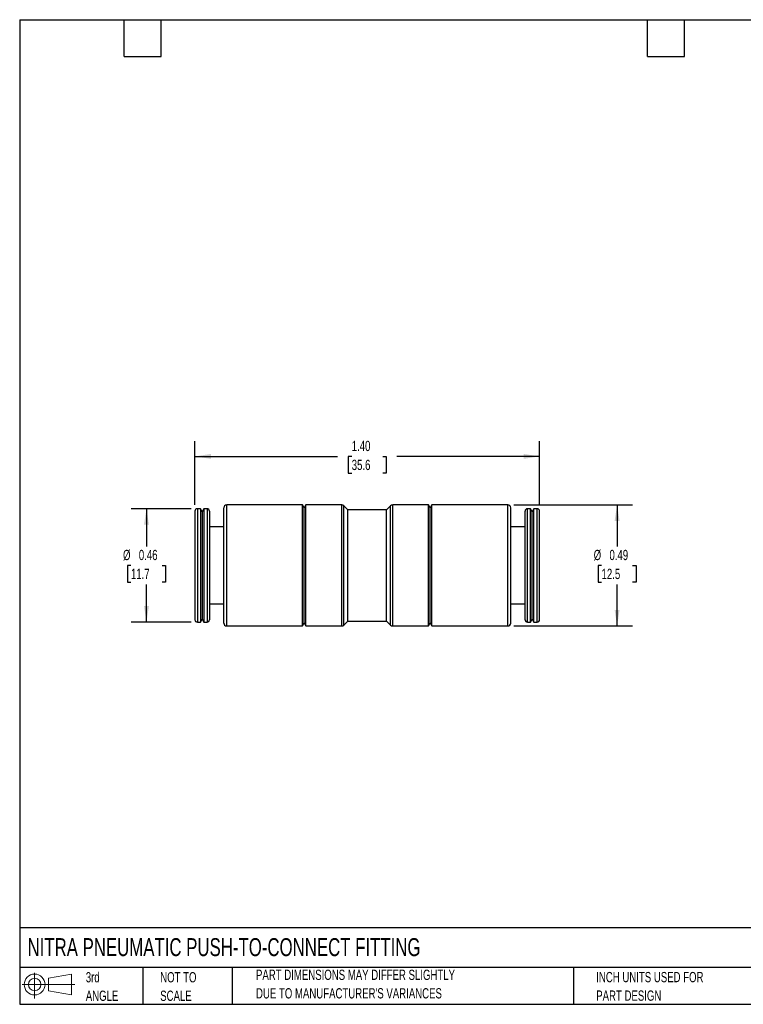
# Model space of a CAD drawing. Header units: inches. Extents: x 0.12 to 5.38, y 0.12 to 4.12.
# Tile 1 of 2: x 0.12 to 3.06, y 0.12 to 4.12. Entities that reach past the tile are written whole.
import ezdxf

# ---------------------------------------------------------------- set-up
doc = ezdxf.new("R2010")
doc.units = ezdxf.units.IN
doc.header["$LTSCALE"] = 0.5
doc.header["$MEASUREMENT"] = 0
doc.linetypes.add('SLD-Solid', pattern=[0])
doc.layers.add('DIMENSIONS', color=140, linetype='SLD-Solid', lineweight=25)
doc.layers.add('TEXT', color=140, linetype='SLD-Solid', lineweight=25)
doc.layers.add('SLD-DEFPOINTS', color=7, linetype='Continuous')
doc.styles.add('SLDTEXTSTYLE0', font='TXT', dxfattribs={"width": 0.7})
doc.dimstyles.new('SLDDIMSTYLE0', dxfattribs={"dimtxt": 0.04248, "dimasz": 0.065, "dimexe": 0, "dimexo": 0.0625, "dimgap": 0.01062, "dimtad": 0, "dimtih": 1, "dimtoh": 1, "dimrnd": 1e-09, "dimdsep": 46, "dimtxsty": 'SLDTEXTSTYLE0', "dimsah": 1, "dimcen": 0.09, "dimadec": 0, "dimazin": 2, "dimtfac": 1, "dimtofl": 0, "dimtmove": 0, "dimatfit": 3, "dimfxl": 0, "dimfrac": 2, "dimtolj": 1, "dimtzin": 12, "dimarcsym": 0})
doc.dimstyles.new('SLDDIMSTYLE1', dxfattribs={"dimtxt": 0.04248, "dimasz": 0.065, "dimexe": 0, "dimexo": 0.0625, "dimgap": 0.01062, "dimtad": 0, "dimtih": 1, "dimtoh": 1, "dimrnd": 1e-09, "dimzin": 4, "dimdsep": 46, "dimtxsty": 'SLDTEXTSTYLE0', "dimsah": 1, "dimcen": 0.09, "dimadec": 0, "dimazin": 1, "dimtfac": 1, "dimtofl": 0, "dimtmove": 0, "dimatfit": 3, "dimfxl": 0, "dimfrac": 2, "dimtolj": 1, "dimtzin": 12, "dimarcsym": 0})

# ---------------------------------------------------------------- blocks, each defined once
blk = doc.blocks.new('Block11')
at = {"color": 7, "linetype": 'SLD-Solid', "lineweight": 18}
for p, q in [((0.051, 0.1045), (0.051, 0)), ((0.1079, 0.082), (0.2003, 0.0991)), ((0.1079, 0.0314), (0.1079, 0.082)), ((0.2003, 0.0991), (0.2003, 0.0144)), ((0, 0.0567), (0.2141, 0.0567)), ((0.1079, 0.0314), (0.2003, 0.0144))]:
    blk.add_line(p, q, dxfattribs=at)
for radius in [0.0423, 0.0253]:
    blk.add_circle((0.051, 0.0567), radius, dxfattribs=at)
blk = doc.blocks.new('Block12')
at = {"layer": 'SLD-DEFPOINTS'}
blk.add_blockref('Block11', (0, 0), dxfattribs=at)
blk = doc.blocks.new('SW_NOTE_0_2')
at = {"layer": 'TEXT', "color": 0, "char_height": 0.041667, "attachment_point": 1, "style": 'SLDTEXTSTYLE0'}
for s, insert in [('PART DIMENSIONS MAY DIFFER SLIGHTLY', (0, 0.0537)), ("DUE TO MANUFACTURER'S VARIANCES", (0, -0.0215))]:
    blk.add_mtext(s, dxfattribs=dict(at, insert=insert))
blk = doc.blocks.new('SW_NOTE_0_3')
at = {"layer": 'TEXT', "color": 0, "char_height": 0.04167, "attachment_point": 1, "style": 'SLDTEXTSTYLE0'}
for s, insert in [('NOT TO', (0, 0.0537)), ('SCALE', (0, -0.0215))]:
    blk.add_mtext(s, dxfattribs=dict(at, insert=insert))
blk = doc.blocks.new('SW_NOTE_0_4')
at = {"layer": 'TEXT', "color": 0, "char_height": 0.04167, "attachment_point": 1, "style": 'SLDTEXTSTYLE0'}
for s, insert in [('3rd', (0, 0.0537)), ('ANGLE', (0, -0.0215))]:
    blk.add_mtext(s, dxfattribs=dict(at, insert=insert))
blk = doc.blocks.new('SW_NOTE_0_5')
at = {"layer": 'TEXT', "color": 0, "char_height": 0.041667, "attachment_point": 1, "style": 'SLDTEXTSTYLE0'}
for s, insert in [('INCH UNITS USED FOR', (0, 0.0537)), ('PART DESIGN', (0, -0.0215))]:
    blk.add_mtext(s, dxfattribs=dict(at, insert=insert))
blk = doc.blocks.new('_D')
at = {"layer": 'DIMENSIONS'}
for p, q in [((0.8217, 2.1383), (0.5775, 2.1383)), ((0.64, 2.1383), (0.64, 1.985)), ((0.5769, 1.908), (0.5626, 1.908)), ((0.5626, 1.908), (0.5626, 1.8405)), ((0.7031, 1.908), (0.7174, 1.908)), ((0.7174, 1.908), (0.7174, 1.8405)), ((0.5626, 1.8405), (0.5769, 1.8405)), ((0.7174, 1.8405), (0.7031, 1.8405)), ((0.64, 1.6777), (0.64, 1.831)), ((0.8217, 1.6777), (0.5775, 1.6777))]:
    blk.add_line(p, q, dxfattribs=at)
for points in [[(0.64, 2.1383), (0.63, 2.0733), (0.65, 2.0733)], [(0.64, 1.6777), (0.65, 1.7427), (0.63, 1.7427)]]:
    blk.add_solid(points, dxfattribs=at)
at = {"layer": 'DIMENSIONS', "char_height": 0.04167, "attachment_point": 1, "style": 'SLDTEXTSTYLE0'}
for s, insert in [('%%c', (0.5448, 1.9712)), ('0.46', (0.609, 1.9712)), ('11.7', (0.5769, 1.8942))]:
    blk.add_mtext(s, dxfattribs=dict(at, insert=insert))
blk = doc.blocks.new('_D_1')
at = {"layer": 'DIMENSIONS'}
for p, q in [((0.8369, 2.1535), (0.8369, 2.4134)), ((2.2369, 2.1535), (2.2369, 2.4134)), ((0.8369, 2.3509), (1.4162, 2.3509)), ((1.4738, 2.3509), (1.4595, 2.3509)), ((1.4595, 2.3509), (1.4595, 2.2834)), ((1.6, 2.3509), (1.6143, 2.3509)), ((1.6143, 2.3509), (1.6143, 2.2834)), ((2.2369, 2.3509), (1.6576, 2.3509)), ((1.4595, 2.2834), (1.4738, 2.2834)), ((1.6143, 2.2834), (1.6, 2.2834))]:
    blk.add_line(p, q, dxfattribs=at)
for points in [[(0.8369, 2.3509), (0.9019, 2.3409), (0.9019, 2.3609)], [(2.2369, 2.3509), (2.1719, 2.3609), (2.1719, 2.3409)]]:
    blk.add_solid(points, dxfattribs=at)
at = {"layer": 'DIMENSIONS', "char_height": 0.04167, "attachment_point": 1, "style": 'SLDTEXTSTYLE0'}
for s, insert in [('1.40', (1.4738, 2.4142)), ('35.6', (1.4738, 2.3371))]:
    blk.add_mtext(s, dxfattribs=dict(at, insert=insert))
blk = doc.blocks.new('_D_2')
at = {"layer": 'DIMENSIONS'}
for p, q in [((2.1327, 2.1541), (2.6143, 2.1541)), ((2.5518, 2.1541), (2.5518, 1.985)), ((2.4887, 1.908), (2.4745, 1.908)), ((2.4745, 1.908), (2.4745, 1.8405)), ((2.615, 1.908), (2.6292, 1.908)), ((2.6292, 1.908), (2.6292, 1.8405)), ((2.4745, 1.8405), (2.4887, 1.8405)), ((2.6292, 1.8405), (2.615, 1.8405)), ((2.5518, 1.662), (2.5518, 1.831)), ((2.1327, 1.662), (2.6143, 1.662))]:
    blk.add_line(p, q, dxfattribs=at)
for points in [[(2.5518, 2.1541), (2.5418, 2.0891), (2.5618, 2.0891)], [(2.5518, 1.662), (2.5618, 1.727), (2.5418, 1.727)]]:
    blk.add_solid(points, dxfattribs=at)
at = {"layer": 'DIMENSIONS', "char_height": 0.04167, "attachment_point": 1, "style": 'SLDTEXTSTYLE0'}
for s, insert in [('%%c', (2.4567, 1.9712)), ('0.49', (2.5208, 1.9712)), ('12.5', (2.4887, 1.8942))]:
    blk.add_mtext(s, dxfattribs=dict(at, insert=insert))

msp = doc.modelspace()

# ---------------------------------------------------------------- linework, layer by layer
for p, q in [((0.8369, 2.1285), (0.8369, 2.1061)), ((0.8596, 2.1383), (0.8467, 2.1383)), ((0.8467, 2.1383), (0.8467, 2.1149)), ((0.8664, 2.1265), (0.8596, 2.1383)), ((0.8596, 2.1383), (0.8596, 2.1149)), ((0.8732, 2.1383), (0.8664, 2.1265)), ((0.8664, 2.1265), (0.8664, 2.1043)), ((0.8861, 2.1383), (0.8732, 2.1383)), ((0.8732, 2.1383), (0.8732, 2.1149)), ((0.8861, 2.1383), (0.8861, 2.1149)), ((0.8959, 2.1285), (0.8959, 2.1061)), ((0.9542, 1.908), (0.9542, 2.1423)), ((1.2742, 2.1541), (0.966, 2.1541)), ((0.966, 1.908), (0.966, 2.1541)), ((1.281, 2.1423), (1.2742, 2.1541)), ((1.2742, 1.908), (1.2742, 2.1541)), ((1.2878, 2.1541), (1.281, 2.1423)), ((1.281, 1.908), (1.281, 2.1423)), ((1.4336, 2.1541), (1.2878, 2.1541)), ((1.2878, 1.908), (1.2878, 2.1541)), ((1.4336, 1.908), (1.4336, 2.1541)), ((1.4581, 2.1344), (1.4419, 2.1506)), ((1.4419, 1.908), (1.4419, 2.1506)), ((1.6156, 2.1344), (1.4581, 2.1344)), ((1.4581, 1.908), (1.4581, 2.1344)), ((1.6318, 2.1506), (1.6156, 2.1344)), ((1.6156, 1.908), (1.6156, 2.1344)), ((1.6318, 1.908), (1.6318, 2.1506)), ((1.786, 2.1541), (1.6402, 2.1541)), ((1.6402, 1.908), (1.6402, 2.1541)), ((1.7928, 2.1423), (1.786, 2.1541)), ((1.786, 1.908), (1.786, 2.1541)), ((1.7996, 2.1541), (1.7928, 2.1423)), ((1.7928, 1.908), (1.7928, 2.1423)), ((2.1077, 2.1541), (1.7996, 2.1541)), ((1.7996, 1.908), (1.7996, 2.1541)), ((2.1077, 1.908), (2.1077, 2.1541)), ((2.1196, 1.908), (2.1196, 2.1423)), ((2.1778, 1.6875), (2.1778, 2.1285)), ((2.2005, 2.1383), (2.1877, 2.1383)), ((2.1877, 1.6777), (2.1877, 2.1383)), ((2.2074, 2.1265), (2.2005, 2.1383)), ((2.2005, 1.6777), (2.2005, 2.1383)), ((2.2142, 2.1383), (2.2074, 2.1265)), ((2.2074, 1.6895), (2.2074, 2.1265)), ((2.227, 2.1383), (2.2142, 2.1383)), ((2.2142, 1.6777), (2.2142, 2.1383)), ((2.227, 1.6777), (2.227, 2.1383)), ((2.2369, 1.6875), (2.2369, 2.1285)), ((0.8369, 2.1061), (0.8369, 1.6875)), ((0.8467, 2.1149), (0.8467, 1.6777)), ((0.8596, 2.1149), (0.8596, 1.6777)), ((0.8664, 2.1043), (0.8664, 1.6895)), ((0.8732, 2.1149), (0.8732, 1.6777)), ((0.8861, 2.1149), (0.8861, 1.6777)), ((0.8959, 2.1061), (0.8959, 1.6875)), ((0.9542, 2.0641), (0.8959, 2.0641)), ((2.1778, 2.0641), (2.1196, 2.0641)), ((0.9542, 1.6738), (0.9542, 1.908)), ((0.966, 1.662), (0.966, 1.908)), ((1.2742, 1.662), (1.2742, 1.908)), ((1.281, 1.6738), (1.281, 1.908)), ((1.2878, 1.662), (1.2878, 1.908)), ((1.4336, 1.662), (1.4336, 1.908)), ((1.4419, 1.6654), (1.4419, 1.908)), ((1.4581, 1.6816), (1.4581, 1.908)), ((1.6156, 1.6816), (1.6156, 1.908)), ((1.6318, 1.6654), (1.6318, 1.908)), ((1.6402, 1.662), (1.6402, 1.908)), ((1.786, 1.662), (1.786, 1.908)), ((1.7928, 1.6738), (1.7928, 1.908)), ((1.7996, 1.662), (1.7996, 1.908)), ((2.1077, 1.662), (2.1077, 1.908)), ((2.1196, 1.6738), (2.1196, 1.908)), ((0.8959, 1.7519), (0.9542, 1.7519)), ((2.1196, 1.7519), (2.1778, 1.7519)), ((0.8596, 1.6777), (0.8664, 1.6895)), ((0.8664, 1.6895), (0.8732, 1.6777)), ((1.4419, 1.6654), (1.4581, 1.6816)), ((1.4581, 1.6816), (1.6156, 1.6816)), ((1.6156, 1.6816), (1.6318, 1.6654)), ((2.2005, 1.6777), (2.2074, 1.6895)), ((2.2074, 1.6895), (2.2142, 1.6777)), ((0.8467, 1.6777), (0.8596, 1.6777)), ((0.8732, 1.6777), (0.8861, 1.6777)), ((0.966, 1.662), (1.2742, 1.662)), ((1.2742, 1.662), (1.281, 1.6738)), ((1.281, 1.6738), (1.2878, 1.662)), ((1.2878, 1.662), (1.4336, 1.662)), ((1.6402, 1.662), (1.786, 1.662)), ((1.786, 1.662), (1.7928, 1.6738)), ((1.7928, 1.6738), (1.7996, 1.662)), ((1.7996, 1.662), (2.1077, 1.662)), ((2.1877, 1.6777), (2.2005, 1.6777)), ((2.2142, 1.6777), (2.227, 1.6777))]:
    msp.add_line(p, q)
for centre, radius, start, end in [((0.8467, 2.1285), 0.00984, 90, 180), ((0.8861, 2.1285), 0.00984, 0, 90), ((0.966, 2.1423), 0.0118, 90, 180), ((1.4336, 2.1423), 0.0118, 45, 90), ((1.6402, 2.1423), 0.0118, 90, 135), ((2.1077, 2.1423), 0.0118, 0, 90), ((2.1877, 2.1285), 0.00984, 90, 180), ((2.227, 2.1285), 0.00984, 0, 90), ((0.8467, 1.6875), 0.00984, 180, 270), ((0.8861, 1.6875), 0.00984, 270, 0), ((2.1877, 1.6875), 0.00984, 180, 270), ((2.227, 1.6875), 0.00984, 270, 0), ((0.966, 1.6738), 0.0118, 180, 270), ((1.4336, 1.6738), 0.0118, 270, 315), ((1.6402, 1.6738), 0.0118, 225, 270), ((2.1077, 1.6738), 0.0118, 270, 0)]:
    msp.add_arc(centre, radius, start, end)
at = {"layer": 'TEXT'}
for p, q in [((0.125, 4.125), (5.375, 4.125)), ((0.125, 4.125), (0.125, 0.125)), ((0.55, 3.975), (0.55, 4.125)), ((0.7, 3.975), (0.7, 4.125)), ((2.675, 3.975), (2.675, 4.125)), ((2.825, 3.975), (2.825, 4.125)), ((0.55, 3.975), (0.7, 3.975)), ((2.675, 3.975), (2.825, 3.975)), ((5.375, 0.4356), (0.125, 0.4356)), ((5.375, 0.275), (0.125, 0.275)), ((0.625, 0.275), (0.625, 0.125)), ((0.9884, 0.275), (0.9884, 0.125)), ((2.3749, 0.275), (2.3749, 0.125)), ((0.125, 0.125), (5.375, 0.125))]:
    msp.add_line(p, q, dxfattribs=at)

# ---------------------------------------------------------------- block references
at = {"layer": 'SLD-DEFPOINTS'}
msp.add_blockref('Block12', (0.1346, 0.1487), dxfattribs=at)
at = {"layer": 'TEXT'}
for name, p in [('SW_NOTE_0_4', (0.3935, 0.2021)), ('SW_NOTE_0_3', (0.6958, 0.2021)), ('SW_NOTE_0_2', (1.085, 0.212)), ('SW_NOTE_0_5', (2.4671, 0.2027))]:
    msp.add_blockref(name, p, dxfattribs=at)

# ---------------------------------------------------------------- texts
at = {"layer": 'TEXT', "insert": (0.1568, 0.3937), "char_height": 0.072917, "attachment_point": 1, "style": 'SLDTEXTSTYLE0'}
msp.add_mtext('NITRA PNEUMATIC PUSH-TO-CONNECT FITTING', dxfattribs=at)

# ---------------------------------------------------------------- dimensions: what is measured, and where the dimension line sits
at = {"layer": 'DIMENSIONS'}
dim = msp.add_linear_dim(base=(2.2369, 2.3509), p1=(0.8369, 2.1285), p2=(2.2369, 2.1285), dimstyle='SLDDIMSTYLE1', dxfattribs=at)
dim.commit()
dim.dimension.update_dxf_attribs({"geometry": '_D_1', "text_midpoint": (1.5369, 2.3509), "dimtype": 160})
for base, p1, p2, picture, middle in [((0.64, 2.1383), (0.8467, 1.6777), (0.8467, 2.1383), '_D', (0.64, 1.908)), ((2.5518, 1.662), (2.1077, 2.1541), (2.1077, 1.662), '_D_2', (2.5518, 1.908))]:
    dim = msp.add_linear_dim(base=base, p1=p1, p2=p2, angle=90, text='%%c<>', dimstyle='SLDDIMSTYLE0', dxfattribs=at)
    dim.commit()
    dim.dimension.update_dxf_attribs({"geometry": picture, "text_midpoint": middle, "dimtype": 160})

doc.saveas('drawing.dxf')
